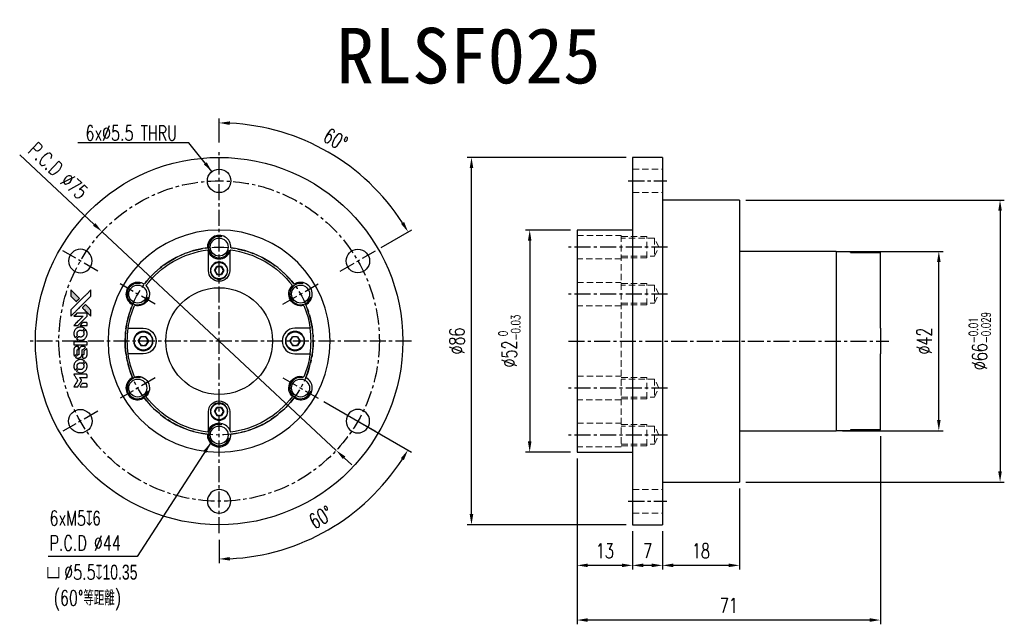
# Model space of a CAD drawing. Header units: millimetres. Extents: x -47 to 184, y -66 to 75.
import ezdxf
from ezdxf.enums import TextEntityAlignment as Align

# ---------------------------------------------------------------- set-up
doc = ezdxf.new("R2010")
doc.units = ezdxf.units.MM
doc.linetypes.add('CENTER', pattern=[2, 1.25, -0.25, 0.25, -0.25])
doc.linetypes.add('DASHED', pattern=[0.75, 0.5, -0.25])
for name, color, linetype in [('CHA', 7, 'Continuous'), ('CL', 1, 'CENTER'), ('DIM', 4, 'Continuous'), ('HID', 2, 'DASHED'), ('OUT', 3, 'Continuous')]:
    doc.layers.add(name, color=color, linetype=linetype)
doc.styles.add('DIM-7', font='SIMPLEX.shx', dxfattribs={"width": 0.7, "bigfont": 'chineset.shx'})
doc.styles.add('T', font='kaiu.ttf')
doc.dimstyles.new('CNS', dxfattribs={"dimtxt": 3.5, "dimasz": 2.5, "dimexe": 1, "dimexo": 1.5, "dimgap": 0.09, "dimtad": 0, "dimdsep": 46, "dimtxsty": 'DIM-7', "dimcen": 0.09, "dimclrd": 1, "dimclre": 1, "dimclrt": 4, "dimadec": 0, "dimazin": 0, "dimtfac": 1, "dimtix": 1, "dimtmove": 2, "dimatfit": 3, "dimfxl": 1, "dimtvp": 0.971429, "dimtolj": 1, "dimarcsym": 0})

# ---------------------------------------------------------------- blocks, each defined once
blk = doc.blocks.new('*D0')
at = {"layer": 'DEFPOINTS', "color": 0}
for p in [(59.06, 43), (96.77, 43), (96.77, -43)]:
    blk.add_point(p, dxfattribs=at)
at = {"layer": 'DIM', "color": 7, "lineweight": -2}
for p, q in [((95.27, 43), (58.06, 43)), ((59.06, -40.5), (59.06, 40.5)), ((95.27, -43), (58.06, -43))]:
    blk.add_line(p, q, dxfattribs=at)
at = {"layer": 'DIM', "color": 7}
for points in [[(58.64, 40.5), (59.48, 40.5), (59.06, 43)], [(58.64, -40.5), (59.48, -40.5), (59.06, -43)]]:
    blk.add_solid(points, dxfattribs=at)
at = {"layer": 'DIM', "color": 7, "insert": (55.66, 0), "char_height": 3.5, "attachment_point": 5, "rotation": 90, "style": 'DIM-7'}
blk.add_mtext('\\A1;%%C86', dxfattribs=at)
blk = doc.blocks.new('*D1')
at = {"layer": 'DEFPOINTS', "color": 0}
for p in [(83.77, -26), (96.77, -43), (83.77, -52.51)]:
    blk.add_point(p, dxfattribs=at)
at = {"layer": 'DIM', "color": 7, "lineweight": -2}
for p, q in [((83.77, -27.5), (83.77, -53.51)), ((96.77, -44.5), (96.77, -53.51)), ((94.27, -52.51), (86.27, -52.51))]:
    blk.add_line(p, q, dxfattribs=at)
at = {"layer": 'DIM', "color": 7}
for points in [[(86.27, -52.09), (86.27, -52.92), (83.77, -52.51)], [(94.27, -52.09), (94.27, -52.92), (96.77, -52.51)]]:
    blk.add_solid(points, dxfattribs=at)
at = {"layer": 'DIM', "color": 7, "insert": (90.27, -49.11), "char_height": 3.5, "attachment_point": 5, "style": 'DIM-7'}
blk.add_mtext('\\A1;13', dxfattribs=at)
blk = doc.blocks.new('*D2')
at = {"layer": 'DEFPOINTS', "color": 0}
for p in [(96.77, -43), (103.77, -43), (96.77, -52.51)]:
    blk.add_point(p, dxfattribs=at)
at = {"layer": 'DIM', "color": 7, "lineweight": -2}
for p, q in [((96.77, -44.5), (96.77, -53.51)), ((103.77, -44.5), (103.77, -53.51)), ((101.27, -52.51), (99.27, -52.51))]:
    blk.add_line(p, q, dxfattribs=at)
at = {"layer": 'DIM', "color": 7}
for points in [[(99.27, -52.09), (99.27, -52.92), (96.77, -52.51)], [(101.27, -52.09), (101.27, -52.92), (103.77, -52.51)]]:
    blk.add_solid(points, dxfattribs=at)
at = {"layer": 'DIM', "color": 7, "insert": (100.27, -49.11), "char_height": 3.5, "attachment_point": 5, "style": 'DIM-7'}
blk.add_mtext('\\A1;7', dxfattribs=at)
blk = doc.blocks.new('*D3')
at = {"layer": 'DEFPOINTS', "color": 0}
for p in [(121.77, -33), (103.77, -43), (103.77, -52.51)]:
    blk.add_point(p, dxfattribs=at)
at = {"layer": 'DIM', "color": 7, "lineweight": -2}
for p, q in [((121.77, -34.5), (121.77, -53.51)), ((103.77, -44.5), (103.77, -53.51)), ((119.27, -52.51), (106.27, -52.51))]:
    blk.add_line(p, q, dxfattribs=at)
at = {"layer": 'DIM', "color": 7}
for points in [[(106.27, -52.09), (106.27, -52.92), (103.77, -52.51)], [(119.27, -52.09), (119.27, -52.92), (121.77, -52.51)]]:
    blk.add_solid(points, dxfattribs=at)
at = {"layer": 'DIM', "color": 7, "insert": (112.77, -49.11), "char_height": 3.5, "attachment_point": 5, "style": 'DIM-7'}
blk.add_mtext('\\A1;18', dxfattribs=at)
blk = doc.blocks.new('*D4')
at = {"layer": 'DEFPOINTS', "color": 0}
for p in [(154.77, -20.75), (83.77, -26), (83.77, -65.31)]:
    blk.add_point(p, dxfattribs=at)
at = {"layer": 'DIM', "color": 7, "lineweight": -2}
for p, q in [((154.77, -22.25), (154.77, -66.31)), ((83.77, -27.5), (83.77, -66.31)), ((152.27, -65.31), (86.27, -65.31))]:
    blk.add_line(p, q, dxfattribs=at)
at = {"layer": 'DIM', "color": 7}
for points in [[(86.27, -64.89), (86.27, -65.73), (83.77, -65.31)], [(152.27, -64.89), (152.27, -65.73), (154.77, -65.31)]]:
    blk.add_solid(points, dxfattribs=at)
at = {"layer": 'DIM', "color": 7, "insert": (119.27, -61.91), "char_height": 3.5, "attachment_point": 5, "style": 'DIM-7'}
blk.add_mtext('\\A1;71', dxfattribs=at)
blk = doc.blocks.new('*D5')
at = {"layer": 'DEFPOINTS', "color": 0}
for p in [(144.42, 21), (168.44, 21), (144.42, -21)]:
    blk.add_point(p, dxfattribs=at)
at = {"layer": 'DIM', "color": 7, "lineweight": -2}
for p, q in [((145.92, 21), (169.44, 21)), ((168.44, -18.5), (168.44, 18.5)), ((145.92, -21), (169.44, -21))]:
    blk.add_line(p, q, dxfattribs=at)
at = {"layer": 'DIM', "color": 7}
for points in [[(168.03, 18.5), (168.86, 18.5), (168.44, 21)], [(168.03, -18.5), (168.86, -18.5), (168.44, -21)]]:
    blk.add_solid(points, dxfattribs=at)
at = {"layer": 'DIM', "color": 7, "insert": (165.04, 0), "char_height": 3.5, "attachment_point": 5, "rotation": 90, "style": 'DIM-7'}
blk.add_mtext('\\A1;%%C42', dxfattribs=at)
blk = doc.blocks.new('*D6')
at = {"layer": 'DEFPOINTS', "color": 0}
for p in [(121.77, 33), (121.77, -33), (182.77, -33)]:
    blk.add_point(p, dxfattribs=at)
at = {"layer": 'DIM', "color": 7, "lineweight": -2}
for p, q in [((123.27, 33), (183.77, 33)), ((182.77, 30.5), (182.77, -30.5)), ((123.27, -33), (183.77, -33))]:
    blk.add_line(p, q, dxfattribs=at)
at = {"layer": 'DIM', "color": 7}
for points in [[(182.35, 30.5), (183.19, 30.5), (182.77, 33)], [(182.35, -30.5), (183.19, -30.5), (182.77, -33)]]:
    blk.add_solid(points, dxfattribs=at)
at = {"layer": 'DIM', "color": 7, "insert": (178.01, 0), "char_height": 3.5, "attachment_point": 5, "rotation": 90, "style": 'DIM-7'}
blk.add_mtext('\\A1;%%C66{\\H2.1;\\S-0.01^ -0.029;}', dxfattribs=at)
blk = doc.blocks.new('*D7')
at = {"layer": 'DEFPOINTS', "color": 0}
for p in [(83.77, 26), (72.69, -26), (83.77, -26)]:
    blk.add_point(p, dxfattribs=at)
at = {"layer": 'DIM', "color": 7, "lineweight": -2}
for p, q in [((82.27, 26), (71.69, 26)), ((72.69, 23.5), (72.69, -23.5)), ((82.27, -26), (71.69, -26))]:
    blk.add_line(p, q, dxfattribs=at)
at = {"layer": 'DIM', "color": 7}
for points in [[(72.27, 23.5), (73.1, 23.5), (72.69, 26)], [(72.27, -23.5), (73.1, -23.5), (72.69, -26)]]:
    blk.add_solid(points, dxfattribs=at)
at = {"layer": 'DIM', "color": 7, "insert": (67.93, 0), "char_height": 3.5, "attachment_point": 5, "rotation": 90, "style": 'DIM-7'}
blk.add_mtext('\\A1;%%C52{\\H2.1;\\S 0^ -0.03;}', dxfattribs=at)
blk = doc.blocks.new('*D9')
at = {"layer": 'DEFPOINTS', "color": 0}
for p in [(0, 45), (32.83, 39.13), (36.59, 21.12), (28.36, 16.38), (0, -45)]:
    blk.add_point(p, dxfattribs=at)
at = {"layer": 'DIM', "color": 7, "lineweight": -2}
for p, q in [((0, 46.5), (0, 52.07)), ((37.89, 21.87), (45.1, 26.04))]:
    blk.add_line(p, q, dxfattribs=at)
blk.add_arc((0, 0), 51.07, 32.8048, 87.1952, dxfattribs=at)
at = {"layer": 'DIM', "color": 7}
for points in [[(2.49, 50.6), (2.51, 51.43), (0, 51.07)], [(43.29, 27.89), (42.57, 27.45), (44.23, 25.54)]]:
    blk.add_solid(points, dxfattribs=at)
at = {"layer": 'DIM', "color": 7, "insert": (27.24, 47.18), "char_height": 3.5, "attachment_point": 5, "rotation": 330, "style": 'DIM-7'}
blk.add_mtext('\\A1;60°', dxfattribs=at)
blk = doc.blocks.new('*D10')
at = {"layer": 'DEFPOINTS', "color": 0}
for p in [(0, 45), (14.94, -8.62), (23.17, -13.38), (0, -45), (17.45, -47.95)]:
    blk.add_point(p, dxfattribs=at)
at = {"layer": 'DIM', "color": 7, "lineweight": -2}
for p, q in [((24.47, -14.13), (45.05, -26.01)), ((0, -46.5), (0, -52.02))]:
    blk.add_line(p, q, dxfattribs=at)
blk.add_arc((0, 0), 51.02, 272.8076, 327.1924, dxfattribs=at)
at = {"layer": 'DIM', "color": 7}
for points in [[(42.53, -27.43), (43.24, -27.86), (44.19, -25.51)], [(2.51, -51.38), (2.49, -50.55), (0, -51.02)]]:
    blk.add_solid(points, dxfattribs=at)
at = {"layer": 'DIM', "color": 7, "insert": (23.81, -41.24), "char_height": 3.5, "attachment_point": 5, "rotation": 30, "style": 'DIM-7'}
blk.add_mtext('\\A1;60°', dxfattribs=at)
blk = doc.blocks.new('*D11')
at = {"layer": 'DEFPOINTS', "color": 0}
for p in [(-27.41, 25.6), (27.41, -25.6)]:
    blk.add_point(p, dxfattribs=at)
at = {"layer": 'DIM', "color": 7, "lineweight": -2}
for p, q in [((-46.68, 43.6), (-29.23, 27.3)), ((27.41, -25.6), (-27.41, 25.6)), ((29.23, -27.3), (31.06, -29.01))]:
    blk.add_line(p, q, dxfattribs=at)
at = {"layer": 'DIM', "color": 7}
for points in [[(-28.95, 27.61), (-29.52, 27), (-27.41, 25.6)], [(29.52, -27), (28.95, -27.61), (27.41, -25.6)]]:
    blk.add_solid(points, dxfattribs=at)
at = {"layer": 'DIM', "color": 7, "insert": (-37.69, 39.85), "char_height": 3.5, "attachment_point": 5, "rotation": 316.9574, "style": 'DIM-7'}
blk.add_mtext('\\A1;{\\C0;P.C.D ∅75}', dxfattribs=at)

msp = doc.modelspace()

# ---------------------------------------------------------------- hatches: boundary and pattern name
at = {"layer": 'DIM'}
h = msp.add_hatch(color=7, dxfattribs=at)
h.dxf.hatch_style = 1
h.paths.add_polyline_path([(-34.717, 11.973), (-34.716, 11.241), (-34.716, 10.509), (-34.081, 9.878, 0.000288), (-33.837, 9.636, 0.0004789), (-33.631, 9.433, 0.000013), (-33.445, 9.249, 0.197177), (-33.442, 9.248, 0.1974966), (-33.439, 9.249, 0.00004), (-33.333, 9.354, 0.0008343), (-33.215, 9.471, 0.0005055), (-33.076, 9.61), (-32.713, 9.973), (-33.715, 10.973)])
h.paths.add_polyline_path([(-31.289, 8.546), (-31.653, 8.182, 0.0004761), (-31.792, 8.042, 0.0007888), (-31.909, 7.924, 0.000035), (-32.015, 7.817, 0.1975803), (-32.016, 7.815, 0.198396), (-32.015, 7.812, 0.000019), (-31.871, 7.667, 0.000582), (-31.711, 7.507, 0.000351), (-31.521, 7.318, 0.000108), (-30.716, 6.516, 0.0006916), (-30.308, 6.111, 0.0000771), (-30.026, 5.832, 0.1975268), (-30.016, 5.828, 0.4101817), (-30.011, 5.832, 0.0004931), (-30.009, 5.982, 0.0024238), (-30.008, 6.189, 0.0005294), (-30.007, 6.546), (-30.007, 7.264), (-30.648, 7.905)])

# ---------------------------------------------------------------- linework, layer by layer
at = {"layer": 'CL', "color": 7, "ltscale": 3}
for p, q in [((0, -45), (0, 45)), ((95.771, 37.5), (104.771, 37.5)), ((-28.362, 16.375), (-36.59, 21.125)), ((28.362, 16.375), (36.59, 21.125)), ((104.921, 22), (81.771, 22)), ((-14.939, 8.625), (-23.166, 13.375)), ((14.939, 8.625), (23.166, 13.375)), ((104.921, 11), (81.771, 11)), ((45, 0), (-45, 0)), ((81.771, 0), (156.771, 0)), ((-14.939, -8.625), (-23.166, -13.375)), ((14.939, -8.625), (23.166, -13.375)), ((104.921, -11), (81.771, -11)), ((-28.362, -16.375), (-36.59, -21.125)), ((28.362, -16.375), (36.59, -21.125)), ((104.921, -22), (81.771, -22)), ((95.771, -37.5), (104.771, -37.5))]:
    msp.add_line(p, q, dxfattribs=at)
for radius in [37.5, 22]:
    msp.add_circle((0, 0), radius, dxfattribs=at)
at = {"layer": 'DIM', "color": 7}
for points in [[(-34.081, 9.878, 0.000288), (-33.837, 9.636, 0.000479), (-33.631, 9.433, 0.000013), (-33.445, 9.249, 0.197177), (-33.442, 9.248, 0.197497), (-33.439, 9.249, 0.00004), (-33.333, 9.354, 0.000836), (-33.215, 9.471, 0.000505), (-33.076, 9.61), (-32.713, 9.973), (-33.715, 10.973), (-34.717, 11.973), (-34.716, 11.241), (-34.716, 10.509)], [(-33.836, 6.688, -0.000056), (-33.397, 7.127, -0.000021), (-32.781, 7.741, -0.000021), (-32.11, 8.41, -0.000025), (-31.482, 9.037), (-30.007, 10.508), (-30.009, 11.236), (-30.011, 11.965), (-31, 10.983, 0.000274), (-31.475, 10.51, 0.000123), (-32.099, 9.889, 0.000121), (-32.758, 9.232, 0.000165), (-33.353, 8.638), (-34.716, 7.277), (-34.716, 6.543), (-34.716, 5.81)], [(-31.521, 7.318, 0.000108), (-30.716, 6.516, 0.000692), (-30.308, 6.111, 0.000077), (-30.026, 5.832, 0.197527), (-30.016, 5.828, 0.410182), (-30.011, 5.832, 0.000493), (-30.009, 5.982, 0.002424), (-30.008, 6.189, 0.000529), (-30.007, 6.546), (-30.007, 7.264), (-30.648, 7.905), (-31.289, 8.546), (-31.653, 8.182, 0.000476), (-31.792, 8.042, 0.000789), (-31.909, 7.924, 0.000035), (-32.015, 7.817, 0.19758), (-32.016, 7.815, 0.198396), (-32.015, 7.812, 0.000019), (-31.871, 7.667, 0.000582), (-31.711, 7.507, 0.000351)], [(-33.55, 3.646), (-33.082, 3.646), (-31.998, 4.731), (-30.915, 5.817), (-30.916, 6.119, 0.0008), (-30.918, 6.314, 0.010795), (-30.92, 6.385, 0.030495), (-30.924, 6.424, 0.080372), (-30.934, 6.45, 0.03816), (-30.95, 6.476, 0.041799), (-30.97, 6.498, 0.042486), (-30.993, 6.517, 0.042078), (-31.019, 6.531, 0.099276), (-31.056, 6.539, 0.003302), (-31.206, 6.541, 0.002586), (-31.47, 6.543, 0.000204), (-32.171, 6.541), (-33.294, 6.539), (-33.654, 6.178), (-34.014, 5.817), (-32.935, 5.813), (-31.856, 5.81), (-32.923, 4.748, 0.000253), (-33.333, 4.339, 0.000412), (-33.681, 3.992, 0.000041), (-33.992, 3.681, 0.041338), (-34.005, 3.666), (-34.019, 3.646)], [(-33.995, 1.573, 0.023681), (-33.976, 1.445, 0.022402), (-33.944, 1.317, 0.021929), (-33.9, 1.189, 0.020503), (-33.844, 1.063, 0.013745), (-33.806, 0.992, 0.009767), (-33.76, 0.913, 0.009658), (-33.714, 0.842, 0.027804), (-33.679, 0.795), (-33.664, 0.778), (-33.438, 1.004, 0.002053), (-33.329, 1.114, 0.006738), (-33.258, 1.187, 0.007826), (-33.211, 1.239, 0.063909), (-33.193, 1.266, 0.061532), (-33.179, 1.307, 0.068674), (-33.175, 1.348, 0.052072), (-33.183, 1.397, 0.019648), (-33.204, 1.464, -0.018366), (-33.23, 1.545, -0.0288), (-33.245, 1.617, -0.029061), (-33.252, 1.69, -0.019155), (-33.252, 1.774, -0.053809), (-33.226, 1.955, -0.058833), (-33.161, 2.121, -0.058566), (-33.06, 2.268, -0.052525), (-32.923, 2.393, -0.044733), (-32.808, 2.464, -0.040573), (-32.677, 2.515, -0.041123), (-32.542, 2.545, -0.04951), (-32.413, 2.549, -0.017369), (-32.352, 2.543, -0.024255), (-32.298, 2.533, -0.023787), (-32.245, 2.518, -0.015798), (-32.185, 2.495, 0.010631), (-32.148, 2.481, 0.033653), (-32.122, 2.473, 0.037806), (-32.097, 2.47, 0.016307), (-32.063, 2.469, 0.068179), (-31.998, 2.478, 0.095747), (-31.945, 2.505, 0.033418), (-31.875, 2.567, 0.002133), (-31.683, 2.762, 0.001452), (-31.576, 2.873, 0.012393), (-31.53, 2.924, 0.020479), (-31.505, 2.954, 0.344362), (-31.506, 2.966, 0.074287), (-31.532, 2.99, 0.005454), (-31.616, 3.044, 0.008391), (-31.704, 3.097, 0.017097), (-31.774, 3.135, 0.027375), (-31.921, 3.197, 0.02835), (-32.072, 3.242, 0.027723), (-32.23, 3.271, 0.023913), (-32.398, 3.284, 0.027047), (-32.6, 3.279, 0.031685), (-32.789, 3.251, 0.032425), (-32.97, 3.201, 0.031013), (-33.145, 3.127, 0.037914), (-33.353, 3.004, 0.040153), (-33.535, 2.853, 0.039834), (-33.693, 2.673, 0.036173), (-33.825, 2.465, 0.040752), (-33.915, 2.261, 0.035885), (-33.974, 2.037, 0.035491), (-34.002, 1.803, 0.037615)], [(-33.365, 0.49, 0.018008), (-33.299, 0.446, 0.009842), (-33.214, 0.398, 0.009807), (-33.126, 0.351, 0.015716), (-33.049, 0.316, 0.048467), (-32.773, 0.229, 0.045841), (-32.48, 0.195, 0.046006), (-32.187, 0.215, 0.049638), (-31.91, 0.288, 0.064819), (-31.55, 0.478, 0.06695), (-31.256, 0.753, 0.066691), (-31.043, 1.097, 0.063505), (-30.924, 1.49, 0.03135), (-30.914, 1.591, 0.010439), (-30.911, 1.739, 0.010391), (-30.914, 1.887, 0.032408), (-30.924, 1.986, 0.015696), (-30.948, 2.103, 0.018095), (-30.979, 2.212, 0.018551), (-31.016, 2.317, 0.018352), (-31.061, 2.418, 0.015568), (-31.097, 2.486, 0.009832), (-31.142, 2.562, 0.009795), (-31.188, 2.633, 0.023727), (-31.226, 2.683), (-31.242, 2.703), (-31.467, 2.482, 0.001528), (-31.594, 2.356, 0.010022), (-31.656, 2.291, 0.019586), (-31.692, 2.25, 0.061865), (-31.711, 2.218, 0.055054), (-31.726, 2.171, 0.061607), (-31.73, 2.123, 0.048725), (-31.722, 2.067, 0.020221), (-31.701, 1.994, -0.017722), (-31.678, 1.915, -0.02685), (-31.664, 1.845, -0.02759), (-31.658, 1.775, -0.020233), (-31.658, 1.697, -0.04793), (-31.68, 1.549, -0.048386), (-31.729, 1.408, -0.047866), (-31.806, 1.277, -0.044964), (-31.907, 1.161, -0.04333), (-32.027, 1.063, -0.050921), (-32.157, 0.994, -0.051473), (-32.297, 0.953, -0.0459), (-32.448, 0.939, -0.019014), (-32.521, 0.942, -0.024114), (-32.588, 0.95, -0.025081), (-32.652, 0.964, -0.023892), (-32.715, 0.985, 0.008624), (-32.764, 1.003, 0.026486), (-32.798, 1.013, 0.035074), (-32.828, 1.018, 0.02756), (-32.86, 1.019, 0.087163), (-32.912, 1.009, 0.073291), (-32.961, 0.981, 0.028074), (-33.03, 0.92, 0.002594), (-33.193, 0.759), (-33.422, 0.53)], [(-31.732, 3.646), (-30.914, 3.646), (-30.916, 3.951), (-30.918, 4.256), (-30.94, 4.291, 0.03146), (-30.951, 4.307, 0.026444), (-30.965, 4.322, 0.026444), (-30.981, 4.336, 0.031457), (-30.997, 4.348), (-31.032, 4.37), (-31.437, 4.372), (-31.842, 4.374), (-32.195, 4.016, 0.000745), (-32.331, 3.878, 0.001228), (-32.445, 3.761, 0.000087), (-32.547, 3.656, 0.195134), (-32.549, 3.652, 0.412117), (-32.547, 3.649, 0.000048), (-32.309, 3.648, 0.00109), (-32.045, 3.646, 0.000653)], [(-32.461, -0.888), (-30.918, -0.886), (-30.918, -0.584), (-30.918, -0.281), (-30.937, -0.245, 0.071429), (-30.958, -0.215, 0.054799), (-30.988, -0.189, 0.053585), (-31.025, -0.17, 0.060698), (-31.063, -0.16, 0.033975), (-31.126, -0.156, 0.000112), (-31.911, -0.156, 0.000726), (-32.679, -0.157, 0.001084), (-33.35, -0.16), (-34.003, -0.165), (-34.003, -0.528), (-34.003, -0.89)], [(-33.998, -3.147, 0.018538), (-33.992, -3.194, 0.010695), (-33.982, -3.249, 0.01068), (-33.969, -3.304, 0.017678), (-33.956, -3.35, 0.013849), (-33.937, -3.402, 0.011814), (-33.914, -3.456, 0.004513), (-33.891, -3.506, 0.290035), (-33.883, -3.511, 0.196418), (-33.879, -3.509, 0.000124), (-33.789, -3.42, 0.001477), (-33.688, -3.321, 0.000898), (-33.57, -3.203), (-33.262, -2.895), (-33.26, -2.51, -0.001471), (-33.258, -2.219, -0.028714), (-33.252, -2.129, -0.097073), (-33.235, -2.079, -0.084199), (-33.2, -2.036, -0.042698), (-33.172, -2.015, -0.053912), (-33.144, -2.002, -0.051004), (-33.111, -1.994, -0.032967), (-33.073, -1.992, 0.00807), (-33.053, -1.991, 0.003023), (-33.026, -1.99, 0.002994), (-32.996, -1.989, 0.003629), (-32.968, -1.987), (-32.902, -1.982), (-32.902, -1.687, 0.001618), (-32.902, -1.547, 0.005206), (-32.904, -1.453, 0.00535), (-32.906, -1.388, 0.060675), (-32.911, -1.362, 0.048484), (-32.916, -1.348, 0.02389), (-32.926, -1.332, 0.022812), (-32.939, -1.315, 0.02462), (-32.952, -1.299, 0.061781), (-32.989, -1.27, 0.080179), (-33.029, -1.253, 0.048561), (-33.087, -1.245, 0.010021), (-33.189, -1.243, 0.016602), (-33.327, -1.247, 0.031409), (-33.437, -1.262, 0.036474), (-33.532, -1.288, 0.03439), (-33.625, -1.328, 0.065928), (-33.771, -1.429, 0.069066), (-33.883, -1.564, 0.065697), (-33.958, -1.73, 0.051559), (-33.996, -1.925, 0.020904), (-34.001, -2.029, 0.000451), (-34.002, -2.538, 0.000419), (-34.003, -3.05, 0.022759)], [(-33.599, -3.822, 0.023289), (-33.525, -3.87, 0.026845), (-33.451, -3.907, 0.026047), (-33.371, -3.938, 0.019751), (-33.281, -3.963, 0.013249), (-33.23, -3.974, 0.025169), (-33.188, -3.979, 0.016532), (-33.136, -3.981, 0.002937), (-33.039, -3.982, 0.003317), (-32.952, -3.982, 0.011808), (-32.896, -3.98, 0.01777), (-32.854, -3.976, 0.021476), (-32.815, -3.969, 0.04325), (-32.652, -3.918, 0.045753), (-32.502, -3.84, 0.04649), (-32.372, -3.738, 0.047672), (-32.263, -3.614, 0.025315), (-32.229, -3.56, 0.015208), (-32.194, -3.494, 0.01512), (-32.162, -3.425, 0.022488), (-32.139, -3.362, 0.027857), (-32.113, -3.265, 0.034138), (-32.101, -3.172, 0.014286), (-32.096, -3.029, 0.00124), (-32.095, -2.668, -0.00103), (-32.095, -2.446, -0.002552), (-32.093, -2.283, -0.001594), (-32.091, -2.16, -0.047676), (-32.088, -2.129, -0.085307), (-32.066, -2.075, -0.097789), (-32.028, -2.034, -0.085947), (-31.974, -2.008, -0.051339), (-31.902, -1.994, 0.014634), (-31.878, -1.992, 0.015028), (-31.854, -1.988, 0.014927), (-31.834, -1.983, 0.059415), (-31.822, -1.978, 0.070595), (-31.796, -1.959, 0.00028), (-31.537, -1.703, 0.000111), (-31.272, -1.441, 0.200239), (-31.267, -1.43, 0.268906), (-31.272, -1.423, 0.001866), (-31.335, -1.387, 0.007532), (-31.397, -1.353, 0.017818), (-31.444, -1.331, 0.013256), (-31.496, -1.31, 0.011636), (-31.551, -1.29, 0.011528), (-31.608, -1.274, 0.012303), (-31.664, -1.26, 0.0423), (-31.751, -1.248, 0.013657), (-31.882, -1.246, 0.013857), (-32.015, -1.25, 0.037428), (-32.108, -1.263, 0.014927), (-32.169, -1.278, 0.0122), (-32.235, -1.298, 0.012518), (-32.296, -1.32, 0.023062), (-32.344, -1.342, 0.065961), (-32.518, -1.459, 0.06055), (-32.661, -1.622, 0.059676), (-32.763, -1.816, 0.060497), (-32.815, -2.027, 0.025683), (-32.818, -2.073, 0.001528), (-32.821, -2.21, 0.002124), (-32.822, -2.383, 0.001173), (-32.823, -2.595, -0.000809), (-32.823, -2.965, -0.017164), (-32.827, -3.075, -0.063931), (-32.839, -3.133, -0.108429), (-32.864, -3.175, -0.052941), (-32.892, -3.199, -0.063675), (-32.923, -3.214, -0.050562), (-32.962, -3.224, -0.020337), (-33.017, -3.23, 0.009897), (-33.051, -3.233, 0.016482), (-33.079, -3.236, 0.019019), (-33.101, -3.241, 0.06043), (-33.115, -3.246, 0.076267), (-33.147, -3.27, 0.00054), (-33.387, -3.512, 0.000307), (-33.631, -3.76, 0.142594), (-33.642, -3.78, 0.232419), (-33.641, -3.786, 0.022995), (-33.631, -3.797, 0.024627), (-33.616, -3.809, 0.015407)], [(-32.002, -3.864, 0.065483), (-31.984, -3.899, 0.053271), (-31.957, -3.931, 0.052018), (-31.923, -3.958, 0.0556), (-31.885, -3.976, 0.036839), (-31.86, -3.983, 0.026922), (-31.831, -3.987, 0.016905), (-31.792, -3.989, 0.004317), (-31.728, -3.989, 0.016369), (-31.595, -3.984, 0.029936), (-31.487, -3.97, 0.03418), (-31.392, -3.945, 0.031327), (-31.299, -3.907, 0.046935), (-31.184, -3.837, 0.054053), (-31.091, -3.75, 0.053701), (-31.017, -3.645, 0.045364), (-30.963, -3.52, 0.032479), (-30.934, -3.41, 0.03386), (-30.92, -3.298, 0.013578), (-30.916, -3.123, 0.001155), (-30.917, -2.672, 0.000413), (-30.919, -2.284, 0.005008), (-30.921, -2.136, 0.013199), (-30.925, -2.051, 0.033956), (-30.934, -1.991, 0.013909), (-30.95, -1.928, 0.010864), (-30.97, -1.862, 0.010938), (-30.991, -1.8, 0.028702), (-31.01, -1.758), (-31.026, -1.726), (-31.342, -2.037), (-31.657, -2.348), (-31.657, -2.712, -0.001504), (-31.657, -2.867, -0.00328), (-31.658, -2.986, -0.001901), (-31.66, -3.08, -0.061333), (-31.664, -3.102, -0.063621), (-31.677, -3.134, -0.048633), (-31.699, -3.164, -0.046769), (-31.727, -3.191, -0.047961), (-31.76, -3.212, -0.02678), (-31.787, -3.224, -0.050957), (-31.811, -3.23, -0.029398), (-31.842, -3.234, -0.00401), (-31.909, -3.236), (-32.016, -3.239), (-32.016, -3.531, 0.001061), (-32.015, -3.706, 0.009147), (-32.014, -3.784, 0.020721), (-32.01, -3.831, 0.051619)], [(-33.995, -6.034, 0.024131), (-33.975, -6.167, 0.022344), (-33.942, -6.3, 0.021883), (-33.896, -6.432, 0.020884), (-33.837, -6.563, 0.010669), (-33.799, -6.636, 0.010389), (-33.756, -6.709, 0.010913), (-33.715, -6.774, 0.022227), (-33.679, -6.823), (-33.665, -6.841), (-33.435, -6.607, 0.002452), (-33.346, -6.515, 0.003628), (-33.269, -6.434, 0.001662), (-33.204, -6.364, 0.070159), (-33.192, -6.348, 0.047671), (-33.187, -6.334, 0.018624), (-33.182, -6.315, 0.017921), (-33.179, -6.294, 0.018804), (-33.177, -6.272, 0.018255), (-33.176, -6.243, 0.041312), (-33.179, -6.221, 0.037164), (-33.185, -6.198, 0.012342), (-33.197, -6.165, -0.015101), (-33.225, -6.087, -0.035998), (-33.241, -6.027, -0.033244), (-33.248, -5.963, -0.011249), (-33.25, -5.869, -0.004059), (-33.25, -5.792, -0.019693), (-33.247, -5.749, -0.027943), (-33.242, -5.713, -0.014411), (-33.231, -5.669, -0.033089), (-33.195, -5.564, -0.033887), (-33.146, -5.466, -0.034021), (-33.084, -5.376, -0.033942), (-33.011, -5.295, -0.02816), (-32.927, -5.222, -0.035032), (-32.841, -5.165, -0.035269), (-32.748, -5.121, -0.029196), (-32.644, -5.088, -0.037862), (-32.525, -5.066, -0.043657), (-32.409, -5.064, -0.043064), (-32.293, -5.082, -0.035184), (-32.174, -5.12, 0.033699), (-32.117, -5.139, 0.052815), (-32.066, -5.146, 0.059167), (-32.019, -5.142, 0.058972), (-31.975, -5.127, 0.059208), (-31.94, -5.106, 0.021125), (-31.896, -5.068, 0.008691), (-31.824, -4.997, 0.000851), (-31.653, -4.823, 0.001873), (-31.566, -4.734, 0.013884), (-31.525, -4.69, 0.022355), (-31.504, -4.663, 0.341453), (-31.505, -4.652, 0.073011), (-31.529, -4.63, 0.004587), (-31.611, -4.577, 0.00748), (-31.696, -4.524, 0.016837), (-31.762, -4.488, 0.028606), (-31.923, -4.417, 0.031352), (-32.087, -4.368, 0.031004), (-32.257, -4.339, 0.0268), (-32.437, -4.329, 0.026698), (-32.629, -4.339, 0.03002), (-32.811, -4.37, 0.030357), (-32.986, -4.422, 0.028554), (-33.157, -4.495, 0.062944), (-33.475, -4.707, 0.062206), (-33.732, -4.992, 0.062448), (-33.909, -5.33, 0.064355), (-33.996, -5.699, 0.017377), (-34.001, -5.772, 0.008369), (-34.002, -5.867, 0.008367), (-34.001, -5.961, 0.01757)], [(-33.368, -7.123, 0.064158), (-33.01, -7.314, 0.06356), (-32.614, -7.408, 0.064004), (-32.21, -7.401, 0.066747), (-31.827, -7.29, 0.04321), (-31.588, -7.159, 0.044737), (-31.377, -6.99, 0.044901), (-31.201, -6.787, 0.044184), (-31.062, -6.555, 0.026293), (-30.988, -6.378, 0.033344), (-30.94, -6.208, 0.033227), (-30.915, -6.033, 0.025815), (-30.909, -5.84, 0.023119), (-30.923, -5.655, 0.031044), (-30.953, -5.491, 0.031337), (-31.003, -5.332, 0.024258), (-31.076, -5.166, 0.015622), (-31.107, -5.108, 0.008495), (-31.149, -5.039, 0.008415), (-31.192, -4.973, 0.020814), (-31.227, -4.926), (-31.244, -4.905), (-31.468, -5.127, 0.002843), (-31.634, -5.293, 0.033917), (-31.693, -5.362, 0.087906), (-31.719, -5.413, 0.073302), (-31.728, -5.474, 0.022047), (-31.727, -5.504, 0.026465), (-31.723, -5.531, 0.022233), (-31.716, -5.562, 0.009985), (-31.703, -5.601, -0.039011), (-31.667, -5.744, -0.044398), (-31.656, -5.885, -0.045096), (-31.67, -6.024, -0.04265), (-31.709, -6.16, -0.071154), (-31.815, -6.353, -0.068827), (-31.972, -6.511, -0.068713), (-32.166, -6.62, -0.070507), (-32.381, -6.671, -0.028605), (-32.473, -6.675, -0.031418), (-32.562, -6.667, -0.031044), (-32.65, -6.649, -0.02668), (-32.74, -6.619, 0.038913), (-32.793, -6.602, 0.043732), (-32.846, -6.595, 0.047754), (-32.894, -6.598, 0.075756), (-32.934, -6.61, 0.07294), (-32.955, -6.624, 0.003456), (-33.016, -6.68, 0.005023), (-33.094, -6.754, 0.002422), (-33.192, -6.851, 0.000819), (-33.279, -6.938, 0.001349), (-33.353, -7.012, 0.0001), (-33.419, -7.079, 0.205335), (-33.42, -7.082, 0.219821), (-33.419, -7.084, 0.002494), (-33.405, -7.095, 0.007089), (-33.388, -7.108, 0.004494)], [(-33.543, -10.682), (-33.077, -10.682), (-32.999, -10.554, -0.000297), (-32.951, -10.476, -0.000037), (-32.847, -10.305, -0.000043), (-32.722, -10.103, -0.000036), (-32.59, -9.886, 0.000044), (-32.46, -9.675, 0.000063), (-32.345, -9.487, 0.000035), (-32.247, -9.328, 0.0009), (-32.221, -9.284), (-32.183, -9.222), (-32.234, -9.14, 0.001175), (-32.263, -9.093, 0.000208), (-32.318, -9.005, 0.000225), (-32.382, -8.902, 0.000203), (-32.449, -8.795, -0.000711), (-32.512, -8.693, -0.001119), (-32.567, -8.605, -0.000263), (-32.614, -8.528, -0.04589), (-32.618, -8.519, -0.519312), (-32.613, -8.512, -0.001914), (-32.488, -8.509, -0.003124), (-32.282, -8.508, -0.000285), (-31.769, -8.508), (-30.915, -8.508), (-30.915, -8.21, 0.001727), (-30.915, -7.996, 0.025279), (-30.92, -7.921, 0.073886), (-30.931, -7.877, 0.07426), (-30.955, -7.839, 0.03264), (-30.964, -7.829, 0.01784), (-30.977, -7.818, 0.017712), (-30.991, -7.808, 0.026854), (-31.004, -7.8), (-31.033, -7.784), (-32.523, -7.782), (-34.012, -7.78), (-34.002, -7.797, -0.004595), (-33.994, -7.808, -0.00016), (-33.966, -7.853, -0.000298), (-33.933, -7.907, -0.000208), (-33.895, -7.968, 0.000986), (-33.785, -8.145, 0.00025), (-33.605, -8.433, 0.000268), (-33.413, -8.739, 0.000436), (-33.249, -9, -0.002932), (-33.196, -9.085, -0.004718), (-33.152, -9.159, -0.001113), (-33.114, -9.224, -0.227179), (-33.113, -9.231, -0.045982), (-33.117, -9.238, -0.000145), (-33.17, -9.325, -0.000825), (-33.231, -9.424, -0.000517), (-33.302, -9.538, 0.000056), (-33.546, -9.932, 0.000289), (-33.681, -10.15, 0.000481), (-33.782, -10.312, 0.000418), (-33.887, -10.482), (-34.01, -10.682)], [(-31.735, -10.682), (-30.915, -10.682), (-30.915, -10.383, 0.000842), (-30.915, -10.193, 0.010591), (-30.917, -10.121, 0.028995), (-30.921, -10.081, 0.069543), (-30.93, -10.052, 0.051063), (-30.946, -10.026, 0.039932), (-30.968, -10.001, 0.039414), (-30.994, -9.979, 0.045845), (-31.022, -9.963, 0.094811), (-31.051, -9.956, 0.007124), (-31.131, -9.953, 0.004713), (-31.269, -9.952, 0.000534), (-31.58, -9.952), (-32.113, -9.952), (-32.159, -10.027, 0.000828), (-32.294, -10.246, 0.000879), (-32.426, -10.462, 0.000048), (-32.554, -10.672, 0.137596), (-32.556, -10.679, 0.413028), (-32.555, -10.68, 0.000016), (-32.315, -10.681, 0.000623), (-32.05, -10.682, 0.000374)]]:
    msp.add_lwpolyline(points, format="xyb", close=True, dxfattribs=at)
for centre in [(0, 22), (-19.053, 11), (19.053, 11), (-19.053, -11), (19.053, -11), (0, -22)]:
    msp.add_arc(centre, 2.5, 75, 345, dxfattribs=at)
at = {"layer": 'HID', "color": 7, "lineweight": 15, "ltscale": 3}
for p, q in [((96.771, 40.25), (103.771, 40.25)), ((96.771, 34.75), (103.771, 34.75)), ((83.771, 24.75), (94.121, 24.75)), ((94.121, 24.75), (94.121, -24.75)), ((100.121, 24.5), (94.121, 24.5)), ((101.871, 24.1), (94.121, 24.1)), ((100.121, 19.5), (100.121, 24.5)), ((102.921, 22), (101.871, 24.1)), ((101.871, 24.1), (101.871, 19.9)), ((101.871, 19.9), (102.921, 22)), ((94.121, 19.25), (83.771, 19.25)), ((94.121, 19.9), (101.871, 19.9)), ((94.121, 19.5), (100.121, 19.5)), ((83.771, 13.75), (94.121, 13.75)), ((100.121, 13.5), (94.121, 13.5)), ((101.871, 13.1), (94.121, 13.1)), ((100.121, 8.5), (100.121, 13.5)), ((102.921, 11), (101.871, 13.1)), ((101.871, 13.1), (101.871, 8.9)), ((101.871, 8.9), (102.921, 11)), ((94.121, 8.25), (83.771, 8.25)), ((94.121, 8.9), (101.871, 8.9)), ((94.121, 8.5), (100.121, 8.5)), ((83.771, -8.25), (94.121, -8.25)), ((100.121, -8.5), (94.121, -8.5)), ((101.871, -8.9), (94.121, -8.9)), ((100.121, -13.5), (100.121, -8.5)), ((102.921, -11), (101.871, -8.9)), ((101.871, -8.9), (101.871, -13.1)), ((101.871, -13.1), (102.921, -11)), ((94.121, -13.75), (83.771, -13.75)), ((94.121, -13.1), (101.871, -13.1)), ((94.121, -13.5), (100.121, -13.5)), ((83.771, -19.25), (94.121, -19.25)), ((100.121, -19.5), (94.121, -19.5)), ((101.871, -19.9), (94.121, -19.9)), ((100.121, -24.5), (100.121, -19.5)), ((102.921, -22), (101.871, -19.9)), ((101.871, -19.9), (101.871, -24.1)), ((101.871, -24.1), (102.921, -22)), ((94.121, -24.75), (83.771, -24.75)), ((94.121, -24.1), (101.871, -24.1)), ((94.121, -24.5), (100.121, -24.5)), ((96.771, -34.75), (103.771, -34.75)), ((96.771, -40.25), (103.771, -40.25))]:
    msp.add_line(p, q, dxfattribs=at)
at = {"layer": 'OUT', "color": 7}
for p, q in [((103.771, 43), (96.771, 43)), ((96.771, 43), (96.771, 0)), ((103.771, 43), (103.771, 0)), ((121.771, 33), (103.771, 33)), ((121.771, 33), (121.771, 0)), ((83.771, 26), (83.771, -26)), ((96.77, 26), (83.771, 26)), ((-2.5, 16.5), (-2.5, 20.854)), ((2.5, 20.854), (2.5, 16.5)), ((144.421, 21), (121.771, 21)), ((144.421, 21), (144.421, 0)), ((147.771, 20.9), (144.421, 20.9)), ((147.771, 20.75), (147.771, 20.9)), ((147.771, 20.75), (154.771, 20.75)), ((154.771, 3), (154.771, 20.75)), ((-1.063, 16.5), (-0.531, 17.42)), ((-1.063, 16.5), (-0.531, 15.58)), ((0.531, 17.42), (-0.531, 17.42)), ((0.531, 17.42), (1.063, 16.5)), ((1.063, 16.5), (0.531, 15.58)), ((-0.531, 15.58), (0.531, 15.58)), ((-21.29, 3), (-17.75, 3)), ((21.29, 3), (17.75, 3)), ((154.771, 3), (154.771, -3)), ((-18.931, 0), (-18.34, 1.023)), ((-18.931, 0), (-18.34, -1.023)), ((-17.16, 1.023), (-18.34, 1.023)), ((-17.16, 1.023), (-16.569, 0)), ((-16.569, 0), (-17.16, -1.023)), ((16.569, 0), (17.16, 1.023)), ((16.569, 0), (17.16, -1.023)), ((18.34, 1.023), (17.16, 1.023)), ((18.34, 1.023), (18.931, 0)), ((18.931, 0), (18.34, -1.023)), ((96.771, 0), (96.771, -43)), ((103.771, 0), (103.771, -43)), ((121.771, 0), (121.771, -33)), ((144.421, 0), (144.421, -21)), ((-18.34, -1.023), (-17.16, -1.023)), ((17.16, -1.023), (18.34, -1.023)), ((-17.75, -3), (-21.29, -3)), ((17.75, -3), (21.29, -3)), ((154.771, -20.75), (154.771, -3)), ((-1.063, -16.5), (-0.531, -15.58)), ((0.531, -15.58), (-0.531, -15.58)), ((0.531, -15.58), (1.063, -16.5)), ((-2.5, -20.854), (-2.5, -16.5)), ((-1.063, -16.5), (-0.531, -17.42)), ((-0.531, -17.42), (0.531, -17.42)), ((1.063, -16.5), (0.531, -17.42)), ((2.5, -16.5), (2.5, -20.854)), ((121.771, -21), (144.421, -21)), ((144.421, -20.9), (147.771, -20.9)), ((147.771, -20.75), (147.771, -20.9)), ((154.771, -20.75), (147.771, -20.75)), ((83.771, -26), (96.77, -26)), ((103.771, -33), (121.771, -33)), ((96.771, -43), (103.771, -43))]:
    msp.add_line(p, q, dxfattribs=at)
for centre, radius in [((0, 0), 43), ((0, 37.5), 2.75), ((0, 22), 2.1), ((32.476, 18.75), 2.75), ((0, 16.5), 1.913), ((-19.053, 11), 2.1), ((0, 0), 12.5), ((19.053, 11), 2.1), ((-17.75, 0), 2.125), ((17.75, 0), 2.125), ((-19.053, -11), 2.1), ((19.053, -11), 2.1), ((-32.476, -18.75), 2.75), ((0, -16.5), 1.913), ((0, -22), 2.1)]:
    msp.add_circle(centre, radius, dxfattribs=at)
at = {"layer": 'OUT', "color": 7, "extrusion": (0, 0, -1)}
for centre, radius in [((0, 0), 26), ((32.476, 18.75), 2.75), ((0, 16.5), 2.025), ((17.75, 0), 2.25), ((-17.75, 0), 2.25), ((0, -16.5), 2.025), ((-32.476, -18.75), 2.75), ((0, -37.5), 2.75)]:
    msp.add_circle(centre, radius, dxfattribs=at)
at = {"layer": 'OUT', "color": 7}
for centre, radius, start, end in [((0, 22), 2.75, 356.41668, 183.58332), ((0, 0), 22, 97.16664, 142.83336), ((0, 22), 2.75, 204.61998, 335.38002), ((0, 0), 22, 37.16664, 82.83336), ((0, 16.5), 0.92, 150, 210), ((0, 16.5), 0.92, 90, 150), ((0, 16.5), 0.92, 30, 90), ((0, 16.5), 0.92, 330, 30), ((0, 16.5), 0.92, 210, 270), ((0, 16.5), 0.92, 270, 330), ((-19.053, 11), 2.75, 56.41668, 243.58332), ((19.053, 11), 2.75, 296.41668, 123.58332), ((0, 0), 22, 157.16664, 202.83336), ((0, 0), 22, 337.16664, 22.83336), ((17.75, 0), 3, 90, 270), ((0, 0), 21.5, 351.97907, 8.02093), ((-17.75, 0), 1.022, 150, 210), ((-17.75, 0), 1.022, 90, 150), ((-17.75, 0), 1.022, 30, 90), ((-17.75, 0), 1.022, 330, 30), ((17.75, 0), 1.022, 150, 210), ((17.75, 0), 1.022, 90, 150), ((17.75, 0), 1.022, 30, 90), ((17.75, 0), 1.022, 330, 30), ((-17.75, 0), 1.022, 210, 270), ((-17.75, 0), 1.022, 270, 330), ((17.75, 0), 1.022, 210, 270), ((17.75, 0), 1.022, 270, 330), ((-19.053, -11), 2.75, 116.41668, 303.58332), ((19.053, -11), 2.75, 236.41668, 63.58332), ((0, 0), 22, 217.16664, 262.83336), ((0, 0), 22, 277.16664, 322.83336), ((0, -16.5), 0.92, 150, 210), ((0, -16.5), 0.92, 90, 150), ((0, -16.5), 0.92, 30, 90), ((0, -16.5), 0.92, 330, 30), ((0, -16.5), 0.92, 210, 270), ((0, -16.5), 0.92, 270, 330), ((0, -22), 2.75, 24.61998, 155.38002), ((0, -22), 2.75, 176.41668, 3.58332)]:
    msp.add_arc(centre, radius, start, end, dxfattribs=at)
at = {"layer": 'OUT', "color": 7, "extrusion": (0, 0, -1)}
for centre, radius, start, end in [((0, 0), 21.5, 37.12861, 82.87139), ((0, 22), 2.75, 335.38002, 345.9805), ((0, 22), 2.75, 194.0195, 204.61998), ((0, 0), 21.5, 97.12861, 142.87139), ((0, 16.5), 2.5, 180, 0), ((19.053, 11), 2.75, 134.0195, 285.9805), ((-19.053, 11), 2.75, 254.0195, 45.9805), ((0, 0), 21.5, 8.02093, 22.87139), ((0, 0), 21.5, 157.12861, 171.97907), ((0, 0), 21.5, 351.97907, 8.02093), ((17.75, 0), 3, 90, 270), ((0, 0), 21.5, 337.12861, 351.97907), ((0, 0), 21.5, 188.02093, 202.87139), ((19.053, -11), 2.75, 74.0195, 225.9805), ((-19.053, -11), 2.75, 314.0195, 105.9805), ((0, 0), 21.5, 277.12861, 322.87139), ((0, 0), 21.5, 217.12861, 262.87139), ((0, -16.5), 2.5, 0, 180), ((0, -22), 2.75, 14.0195, 24.61998), ((0, -22), 2.75, 155.38002, 165.9805)]:
    msp.add_arc(centre, radius, start, end, dxfattribs=at)
at = {"layer": 'OUT', "color": 7}
msp.add_point((83.771, 0), dxfattribs=at)

# ---------------------------------------------------------------- texts
at = {"layer": 'CHA', "color": 7, "style": 'T'}
msp.add_text('RLSF025', height=13, dxfattribs=at).set_placement((58.383, 66.823), align=Align.MIDDLE)
at = {"layer": 'DIM', "color": 7, "char_height": 3.5, "style": 'DIM-7'}
for s, insert, attachment_point in [('6x%%C5.5 {\\A1;THRU}', (-9.867, 46.932), 9), ('6xM5{\\Fgdt|c136;x6\\P}P.C.D %%C44', (-39.7, -39.706), 1), ('{\\Fgdt|c136;v }%%C5.5{\\Fgdt|c136;x10.35}', (-40.442, -52.348), 1), ('(60%%D等距離)', (-38.721, -58.399), 1)]:
    msp.add_mtext(s, dxfattribs=dict(at, insert=insert, attachment_point=attachment_point))

# ---------------------------------------------------------------- dimensions: what is measured, and where the dimension line sits
at = {"layer": 'DIM', "color": 7}
for base, line1, line2, picture, middle in [((32.83, 39.126), ((0, -45), (0, 45)), ((28.362, 16.375), (36.59, 21.125)), '*D9', (27.237, 47.177)), ((17.451, -47.946), ((14.939, -8.625), (23.166, -13.375)), ((0, 45), (0, -45)), '*D10', (23.812, -41.243))]:
    dim = msp.add_angular_dim_2l(base=base, line1=line1, line2=line2, dimstyle='CNS', override={"dimclrd": 7, "dimclre": 7, "dimclrt": 7}, dxfattribs=at)
    dim.commit()
    dim.dimension.update_dxf_attribs({"geometry": picture, "text_midpoint": middle})
dim = msp.add_diameter_dim_2p(p1=(27.407, -25.595), p2=(-27.407, 25.595), text='{\\C0;P.C.D <>}', dimstyle='CNS', override={"dimclrd": 7, "dimclre": 7, "dimclrt": 7, "dimtmove": 1}, dxfattribs=at)
dim.commit()
dim.dimension.update_dxf_attribs({"geometry": '*D11', "text_midpoint": (-40.007, 37.363), "dimtype": 163})
for base, p1, p2, override, picture, middle in [((59.06, 43), (96.771, -43), (96.771, 43), {"dimclrd": 7, "dimclre": 7, "dimclrt": 7}, '*D0', (55.66, 0)), ((182.769, -33), (121.771, 33), (121.771, -33), {"dimclrd": 7, "dimclre": 7, "dimclrt": 7, "dimtol": 1, "dimtp": -0.01, "dimtm": 0.029, "dimtfac": 0.6, "dimtdec": 3, "dimtmove": 0}, '*D6', (178.009, 0)), ((72.686, -26), (83.771, 26), (83.771, -26), {"dimclrd": 7, "dimclre": 7, "dimclrt": 7, "dimtol": 1, "dimtm": 0.03, "dimtfac": 0.6, "dimtdec": 3, "dimtmove": 0}, '*D7', (67.926, 0)), ((168.445, 21), (144.421, -21), (144.421, 21), {"dimclrd": 7, "dimclre": 7, "dimclrt": 7}, '*D5', (165.045, 0))]:
    dim = msp.add_linear_dim(base=base, p1=p1, p2=p2, angle=90, text='%%C<>', dimstyle='CNS', override=override, dxfattribs=at)
    dim.commit()
    dim.dimension.update_dxf_attribs({"geometry": picture, "text_midpoint": middle})
for base, p1, p2, picture, middle in [((83.771, -65.309), (154.771, -20.75), (83.771, -26), '*D4', (119.271, -61.909)), ((83.771, -52.507), (96.771, -43), (83.771, -26), '*D1', (90.271, -49.107)), ((103.771, -52.507), (121.771, -33), (103.771, -43), '*D3', (112.771, -49.107)), ((96.771, -52.507), (103.771, -43), (96.771, -43), '*D2', (100.271, -49.107))]:
    dim = msp.add_linear_dim(base=base, p1=p1, p2=p2, dimstyle='CNS', override={"dimclrd": 7, "dimclre": 7, "dimclrt": 7}, dxfattribs=at)
    dim.commit()
    dim.dimension.update_dxf_attribs({"geometry": picture, "text_midpoint": middle})

# ---------------------------------------------------------------- leaders
at = {"layer": 'DIM', "color": 7, "annotation_type": 0, "has_hookline": 1, "hookline_direction": 1}
for points, text_width in [([(-1.681, 39.676), (-7.114, 46.399), (-9.614, 46.399)], 23.333), ([(-2.009, -23.877), (-19.223, -50.449), (-21.723, -50.449)], 18.2)]:
    msp.add_leader(points, dimstyle='CNS', override={"dimgap": 0.09, "dimtad": 1, "dimclrd": 7, "dimclre": 4}, dxfattribs=dict(at, text_width=text_width))

doc.saveas('drawing.dxf')
